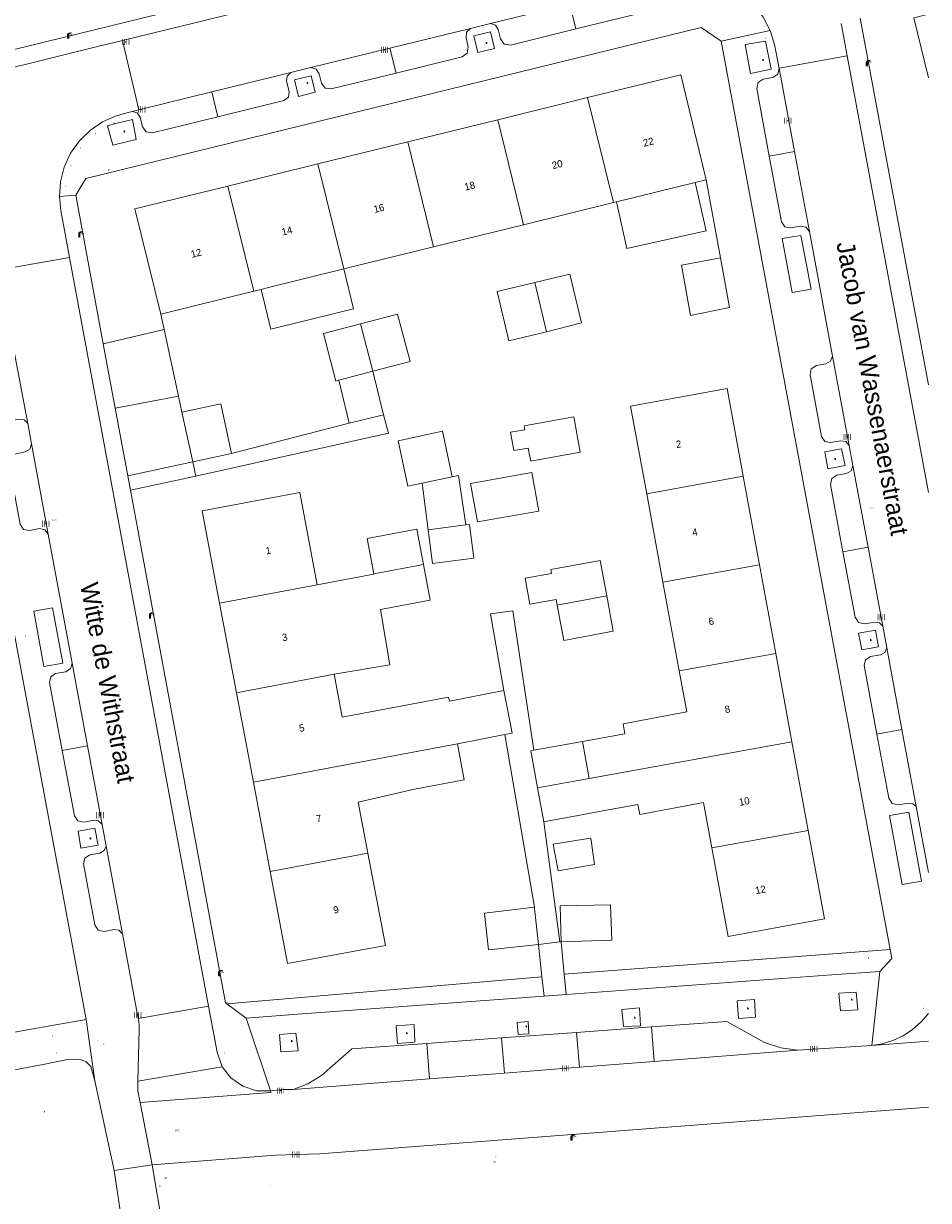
# Model space of a CAD drawing. Header units: metres. Extents: x 197457 to 198138, y 353986 to 354984.
# Tile 112 of 217: x 198075 to 198138, y 354133 to 354215. Entities that reach past the tile are written whole.
import ezdxf
from ezdxf.enums import TextEntityAlignment as Align

# ---------------------------------------------------------------- set-up
doc = ezdxf.new("R2010")
doc.units = ezdxf.units.M
doc.header["$MEASUREMENT"] = 0
for name, color, linetype, lineweight, true_color in [('afsluitpaal', 7, 'Continuous', 0, 0xde7233), ('benzine-   olieput', 7, 'Continuous', 0, 0x104b6e), ('CAI-kast', 7, 'Continuous', 0, 0x104b6e), ('elektrakast', 7, 'Continuous', 0, 0x104b6e), ('kolk', 7, 'Continuous', 0, 0x104b6e), ('lichtmast', 7, 'Continuous', 0, 0x104b6e), ('straatnaambord', 7, 'Continuous', 0, 0x104b6e), ('verklikker transportleiding', 7, 'Continuous', 0, 0x104b6e)]:
    doc.layers.add(name, color=color, linetype=linetype, lineweight=lineweight, true_color=true_color)
for name, color, linetype, lineweight in [('bijgebouw', 1, 'Continuous', 13), ('Grens beheer openbare ruimte wegbeheer', 253, 'Continuous', 0), ('grens individueel parkeervak', 7, 'Continuous', 0), ('Grens maaiveld', 253, 'Continuous', 0), ('grens WOZ object', 7, 'Continuous', 0), ('heg geen IMGeo', 7, 'Continuous', 0), ('hoofdgebouw', 1, 'Continuous', 0), ('Hoogtepunt', 7, 'Continuous', 0), ('huisnummerreeks BGT', 7, 'Continuous', 0), ('kant muur geen IMGeo', 30, 'Continuous', 0), ('kant verharding', 7, 'Continuous', 0), ('muur breder dan 30cm', 30, 'Continuous', 0), ('openbare ruimte label tekst', 7, 'Continuous', 0), ('tussenmuur', 1, 'Continuous', 13), ('tussenmuur bijgebouw (GBKN Zuid)', 1, 'Continuous', 13), ('vlakafsluiter', 1, 'Continuous', 0), ('waterleidingput', 132, 'Continuous', 0), ('weginrichtingselement', 7, 'Continuous', 0)]:
    doc.layers.add(name, color=color, linetype=linetype, lineweight=lineweight)
doc.styles.add('Style-STANDARD', font='STANDARD.shx')
doc.styles.add('Style-WORKING', font='WORKING.shx')

# ---------------------------------------------------------------- blocks, each defined once
blk = doc.blocks.new('afsluitpaal')
at = {"layer": 'afsluitpaal', "linetype": 'Continuous', "lineweight": 0, "true_color": 0xbd2877}
blk.add_hatch(color=232, dxfattribs=at).paths.add_polyline_path([(0.15, 0.65, 1), (-0.15, 0.65), (-0.15, 0.05), (-0.3, 0.05), (-0.3, -0.1), (0, -0.1, -0.414214), (-0.1, 0, -1), (0.1, 0, -0.414214), (0, -0.1), (0.3, -0.1), (0.3, 0.05), (0.15, 0.05)])
at = {"layer": 'afsluitpaal', "linetype": 'Continuous', "lineweight": 0, "true_color": 0x681648}
blk.add_hatch(color=219, dxfattribs=at).paths.add_polyline_path([(0.1, 0, 1), (-0.1, 0, 1)])
blk = doc.blocks.new('kolk')
at = {"layer": 'kolk', "linetype": 'Continuous', "lineweight": 0, "true_color": 0xbd2877}
for points in [[(-0.49, -0.43), (-0.49, 0), (-0.49, 0.42), (-0.4, 0.42), (-0.4, 0), (-0.4, -0.43)], [(-0.19, -0.43), (-0.19, 0), (-0.19, 0.42), (-0.11, 0.42), (-0.11, 0), (-0.11, -0.43)], [(0.11, -0.43), (0.11, 0), (0.11, 0.42), (0.19, 0.42), (0.19, 0), (0.19, -0.43)], [(0.4, -0.43), (0.4, 0), (0.4, 0.42), (0.49, 0.42), (0.49, 0), (0.49, -0.43)]]:
    blk.add_hatch(color=232, dxfattribs=at).paths.add_polyline_path(points)
at = {"layer": 'kolk', "linetype": 'Continuous', "lineweight": 0, "true_color": 0x681648}
blk.add_hatch(color=219, dxfattribs=at).paths.add_polyline_path([(0.1, 0, 1), (-0.1, 0, 1)])
blk = doc.blocks.new('benzineolieput')
at = {"layer": 'benzine-   olieput', "linetype": 'Continuous', "lineweight": 0, "true_color": 0xbd2877}
h = blk.add_hatch(color=232, dxfattribs=at)
edge = h.paths.add_edge_path()
edge.add_spline(control_points=[(0.44, 0), (0.44, 0.04), (0.43, 0.09), (0.36, 0.2), (0.28, 0.26), (0.09, 0.32), (-0.02, 0.33), (-0.22, 0.29), (-0.31, 0.24), (-0.42, 0.12), (-0.44, 0.06), (-0.44, -0.06), (-0.42, -0.12), (-0.33, -0.22), (-0.28, -0.26), (-0.1, -0.33), (0.04, -0.33), (0.27, -0.27), (0.37, -0.2), (0.43, -0.08), (0.44, -0.04), (0.44, 0)], knot_values=[0, 0, 0, 0, 0.060484, 0.060484, 0.178041, 0.178041, 0.295599, 0.295599, 0.413157, 0.413157, 0.498623, 0.498623, 0.584089, 0.584089, 0.669555, 0.669555, 0.808438, 0.808438, 0.94732, 0.94732, 1, 1, 1, 1], degree=3, periodic=0)
edge = h.paths.add_edge_path(flags=16)
edge.add_ellipse((0, 0), major_axis=(0.392, 0), ratio=0.689655, start_angle=0, end_angle=360)
h = blk.add_hatch(color=232, dxfattribs=at)
h.paths.add_polyline_path([(-0.05, -0.09, -0.572477), (-0.05, 0.09, 0.381612), (-0.15, 0.17), (-0.25, 0.17), (-0.25, -0.18), (-0.15, -0.18, 0.381612)])
h.paths.add_polyline_path([(-0.15, -0.12), (-0.2, -0.12), (-0.2, -0.02), (-0.15, -0.02, -1)], flags=16)
h.paths.add_polyline_path([(-0.15, 0.02), (-0.2, 0.02), (-0.2, 0.12), (-0.15, 0.12, -1)], flags=16)
at = {"layer": 'benzine-   olieput', "linetype": 'Continuous', "lineweight": 0, "true_color": 0x681648}
blk.add_hatch(color=219, dxfattribs=at).paths.add_polyline_path([(0.1, 0, 1), (-0.1, 0, 1)])
at = {"layer": 'benzine-   olieput', "linetype": 'Continuous', "lineweight": 0, "true_color": 0xbd2877}
h = blk.add_hatch(color=232, dxfattribs=at)
h.paths.add_polyline_path([(0.27, -0.08), (0.27, 0.07, 1), (0.07, 0.07), (0.07, 0.07, -0.377964), (0.07, -0.07), (0.07, -0.08, 1)])
h.paths.add_polyline_path([(0.12, -0.08), (0.12, 0.07, -1), (0.23, 0.07), (0.23, -0.08, -1)], flags=16)
blk = doc.blocks.new('kast')
at = {"layer": 'CAI-kast', "linetype": 'Continuous', "lineweight": 0, "true_color": 0xbd2877}
h = blk.add_hatch(color=232, dxfattribs=at)
edge = h.paths.add_edge_path()
edge.add_arc((0, 0), 0.1, 0, 360)
edge.add_line((0, -0.1), (0.34, -0.1))
edge.add_line((0.34, -0.1), (0.34, 0.47))
edge.add_line((0.34, 0.47), (-0.34, 0.47))
edge.add_line((-0.34, 0.47), (-0.34, -0.1))
edge.add_line((-0.34, -0.1), (0, -0.1))
edge = h.paths.add_edge_path(flags=16)
edge.add_arc((-0.2, 0.31), 0.0607, 0, 360)
at = {"layer": 'CAI-kast', "linetype": 'Continuous', "lineweight": 0, "true_color": 0x681648}
blk.add_hatch(color=219, dxfattribs=at).paths.add_polyline_path([(-0.1, 0, 1), (0.1, 0, 1)])
at = {"layer": 'CAI-kast', "color": 232, "linetype": 'Continuous', "lineweight": 0, "true_color": 0xbd2877, "extrusion": (0, 0, -1)}
blk.add_solid([(-0.34, 0.65), (0.34, 0.65), (-0.34, 0.55), (0.34, 0.55)], dxfattribs=at)
blk = doc.blocks.new('kast_1')
at = {"layer": 'elektrakast', "linetype": 'Continuous', "lineweight": 0, "true_color": 0xbd2877}
h = blk.add_hatch(color=232, dxfattribs=at)
edge = h.paths.add_edge_path()
edge.add_arc((0, 0), 0.1, 0, 360)
edge.add_line((0, -0.1), (0.34, -0.1))
edge.add_line((0.34, -0.1), (0.34, 0.47))
edge.add_line((0.34, 0.47), (-0.34, 0.47))
edge.add_line((-0.34, 0.47), (-0.34, -0.1))
edge.add_line((-0.34, -0.1), (0, -0.1))
edge = h.paths.add_edge_path(flags=16)
edge.add_arc((-0.2, 0.31), 0.0607, 0, 360)
at = {"layer": 'elektrakast', "linetype": 'Continuous', "lineweight": 0, "true_color": 0x681648}
blk.add_hatch(color=219, dxfattribs=at).paths.add_polyline_path([(-0.1, 0, 1), (0.1, 0, 1)])
at = {"layer": 'elektrakast', "color": 232, "linetype": 'Continuous', "lineweight": 0, "true_color": 0xbd2877, "extrusion": (0, 0, -1)}
blk.add_solid([(-0.34, 0.65), (0.34, 0.65), (-0.34, 0.55), (0.34, 0.55)], dxfattribs=at)
blk = doc.blocks.new('lichtmast')
at = {"layer": 'lichtmast', "linetype": 'Continuous', "lineweight": 0, "true_color": 0xbd2877}
for points in [[(0.15, 0.42, -0.344151), (0.3, 0.61), (0.43, 0.64, 0.960861), (0.4, 0.79), (0.1, 0.74, 0.366629), (-0.15, 0.45), (-0.15, -0.1), (0, -0.1, -0.414214), (-0.1, 0, -1), (0.1, 0, -0.414214), (0, -0.1), (0.15, -0.1)], [(0.35, 0.55, 1), (0.3, 0.56), (0.23, 0.32, 1), (0.28, 0.31)], [(0.42, 0.58, 1), (0.38, 0.57), (0.44, 0.33, 1), (0.48, 0.34)], [(0.49, 0.61, 1), (0.45, 0.58), (0.63, 0.4, 1), (0.66, 0.43)]]:
    blk.add_hatch(color=232, dxfattribs=at).paths.add_polyline_path(points)
at = {"layer": 'lichtmast', "linetype": 'Continuous', "lineweight": 0, "true_color": 0x681648}
blk.add_hatch(color=219, dxfattribs=at).paths.add_polyline_path([(-0.1, 0, 1), (0.1, 0, 1)])
blk = doc.blocks.new('waterleidingput')
at = {"layer": 'waterleidingput', "linetype": 'Continuous', "lineweight": 0, "true_color": 0x248bcb}
h = blk.add_hatch(color=142, dxfattribs=at)
edge = h.paths.add_edge_path()
edge.add_spline(control_points=[(0.44, 0), (0.44, 0.04), (0.43, 0.09), (0.36, 0.2), (0.28, 0.26), (0.09, 0.32), (-0.02, 0.33), (-0.22, 0.29), (-0.31, 0.24), (-0.42, 0.12), (-0.44, 0.06), (-0.44, -0.06), (-0.42, -0.12), (-0.33, -0.22), (-0.28, -0.26), (-0.1, -0.33), (0.04, -0.33), (0.27, -0.27), (0.37, -0.2), (0.43, -0.08), (0.44, -0.04), (0.44, 0)], knot_values=[0, 0, 0, 0, 0.060484, 0.060484, 0.178041, 0.178041, 0.295599, 0.295599, 0.413157, 0.413157, 0.498623, 0.498623, 0.584089, 0.584089, 0.669555, 0.669555, 0.808438, 0.808438, 0.94732, 0.94732, 1, 1, 1, 1], degree=3, periodic=0)
edge = h.paths.add_edge_path(flags=16)
edge.add_ellipse((0, 0), major_axis=(0.392, 0), ratio=0.689655, start_angle=0, end_angle=360)
for points in [[(-0.05, -0.09, -0.141608), (-0.09, -0.05), (-0.1, -0.09), (-0.17, 0.18), (-0.22, 0.18), (-0.12, -0.17), (-0.07, -0.17)], [(0.03, 0.18), (-0.02, 0.18), (-0.05, 0.09, -0.269854), (0.05, 0.09)], [(0.23, 0.18), (0.18, 0.18), (0.1, -0.09), (0.09, -0.05, -0.141608), (0.05, -0.09), (0.08, -0.17), (0.13, -0.17)]]:
    blk.add_hatch(color=142, dxfattribs=at).paths.add_polyline_path(points)
at = {"layer": 'waterleidingput', "linetype": 'Continuous', "lineweight": 0, "true_color": 0x104b6e}
blk.add_hatch(color=156, dxfattribs=at).paths.add_polyline_path([(0.1, 0, 1), (-0.1, 0, 1)])
blk = doc.blocks.new('bord_3')
at = {"layer": 'straatnaambord', "linetype": 'Continuous', "lineweight": 0, "true_color": 0xbd2877}
h = blk.add_hatch(color=232, dxfattribs=at)
h.paths.add_polyline_path([(-0.75, -0.38), (-0.75, 0.38), (0.75, 0.38), (0.75, -0.38)])
h.paths.add_polyline_path([(-0.65, -0.27), (-0.65, 0.27), (0.65, 0.27), (0.65, -0.27)], flags=16)
at = {"layer": 'straatnaambord', "linetype": 'Continuous', "lineweight": 0, "true_color": 0xbd2877, "transparency": 33554534}
h = blk.add_hatch(color=232, dxfattribs=at)
h.paths.add_polyline_path([(-0.65, -0.27), (-0.65, 0.27), (0.65, 0.27), (0.65, -0.27)])
h.paths.add_polyline_path([(-0.55, -0.18), (-0.55, 0.17), (0.55, 0.17), (0.55, -0.18)], flags=16)
at = {"layer": 'straatnaambord', "linetype": 'Continuous', "lineweight": 0, "true_color": 0x681648}
blk.add_hatch(color=219, dxfattribs=at).paths.add_polyline_path([(-0.1, 0, 1), (0.1, 0, 1)])
blk = doc.blocks.new('bord_1')
at = {"layer": 'verklikker transportleiding', "linetype": 'Continuous', "lineweight": 0, "true_color": 0xbd2877}
h = blk.add_hatch(color=232, dxfattribs=at)
h.paths.add_polyline_path([(-0.75, -0.38), (-0.75, 0.38), (0.75, 0.38), (0.75, -0.38)])
h.paths.add_polyline_path([(-0.65, -0.27), (-0.65, 0.27), (0.65, 0.27), (0.65, -0.27)], flags=16)
at = {"layer": 'verklikker transportleiding', "linetype": 'Continuous', "lineweight": 0, "true_color": 0xbd2877, "transparency": 33554534}
h = blk.add_hatch(color=232, dxfattribs=at)
h.paths.add_polyline_path([(-0.65, -0.27), (-0.65, 0.27), (0.65, 0.27), (0.65, -0.27)])
h.paths.add_polyline_path([(-0.55, -0.18), (-0.55, 0.17), (0.55, 0.17), (0.55, -0.18)], flags=16)
at = {"layer": 'verklikker transportleiding', "linetype": 'Continuous', "lineweight": 0, "true_color": 0x681648}
blk.add_hatch(color=219, dxfattribs=at).paths.add_polyline_path([(-0.1, 0, 1), (0.1, 0, 1)])

msp = doc.modelspace()

# ---------------------------------------------------------------- linework, layer by layer
at = {"layer": 'bijgebouw', "linetype": 'Continuous', "lineweight": 13}
for p, q in [((198111.249, 354193.142), (198113.686, 354193.758)), ((198086.694, 354184.103), (198085.93, 354187.555)), ((198089.368, 354184.694), (198086.694, 354184.103)), ((198111.99, 354174.165), (198111.921, 354174.541)), ((198106.944, 354152.757), (198110.415, 354153.174)), ((198106.947, 354152.732), (198106.944, 354152.757)), ((198110.424, 354153.091), (198110.415, 354153.174)), ((198110.424, 354153.091), (198110.682, 354150.595))]:
    msp.add_line(p, q, dxfattribs=at)
at = {"layer": 'bijgebouw', "linetype": 'Continuous', "lineweight": 13, "flags": 128}
for points in [[(198123.334, 354198.277), (198123.951, 354194.831), (198121.242, 354194.267), (198120.617, 354197.774), (198123.334, 354198.277)], [(198111.249, 354193.142), (198108.644, 354192.517), (198107.823, 354195.94), (198110.428, 354196.565)], [(198110.428, 354196.565), (198112.873, 354197.151), (198113.686, 354193.758)], [(198099.2, 354190.395), (198101.778, 354191.071), (198100.913, 354194.371), (198098.336, 354193.696)], [(198096.833, 354189.775), (198096.623, 354189.72), (198095.758, 354193.02), (198098.336, 354193.696)], [(198085.93, 354187.555), (198088.632, 354188.133), (198089.368, 354184.694)], [(198109.982, 354185.06), (198110.151, 354184.147), (198113.592, 354184.782), (198113.139, 354187.24), (198109.697, 354186.606), (198109.747, 354186.338)], [(198109.982, 354185.06), (198108.975, 354184.887), (198108.755, 354186.167), (198109.747, 354186.338)], [(198110.235, 354183.36), (198110.712, 354180.691), (198106.448, 354179.94), (198105.972, 354182.598), (198110.235, 354183.36)], [(198102.712, 354176.978), (198102.247, 354179.444), (198098.797, 354178.793), (198099.263, 354176.324)], [(198115.432, 354174.8), (198114.979, 354177.258), (198111.537, 354176.624), (198111.587, 354176.354)], [(198111.921, 354174.541), (198110.08, 354174.221), (198109.764, 354176.037), (198111.587, 354176.354)], [(198115.432, 354174.8), (198115.885, 354172.341), (198112.443, 354171.707), (198111.99, 354174.165)], [(198112.256, 354150.781), (198112.203, 354153.277), (198115.7, 354153.351), (198115.775, 354150.889), (198112.256, 354150.781)], [(198110.682, 354150.595), (198107.212, 354150.228), (198106.947, 354152.732)]]:
    msp.add_lwpolyline(points, dxfattribs=at)
at = {"layer": 'Grens beheer openbare ruimte wegbeheer', "linetype": 'Continuous', "lineweight": 0}
for p, q in [((198111.083, 354146.996), (198112.607, 354147.117)), ((198083.874, 354135.297), (198087.607, 354113.357)), ((198083.993, 354116.193), (198081.228, 354134.903))]:
    msp.add_line(p, q, dxfattribs=at)
at = {"layer": 'grens individueel parkeervak', "linetype": 'Continuous', "lineweight": 0}
for p, q in [((198112.866, 354215.899), (198107.352, 354214.545)), ((198112.866, 354215.899), (198113.291, 354214.171)), ((198105.974, 354214.206), (198100.377, 354212.832)), ((198100.377, 354212.832), (198094.896, 354211.486)), ((198100.377, 354212.832), (198100.801, 354211.106)), ((198127.4, 354211.44), (198128.473, 354205.66)), ((198093.503, 354211.144), (198088.01, 354209.795)), ((198088.01, 354209.795), (198082.939, 354208.55)), ((198088.01, 354209.795), (198088.435, 354208.065)), ((198082.939, 354208.55), (198082.485, 354208.438)), ((198128.473, 354205.66), (198126.717, 354205.335)), ((198128.473, 354205.66), (198129.505, 354200.098)), ((198074.206, 354192.267), (198075.227, 354186.765)), ((198131.112, 354191.439), (198132.261, 354185.246)), ((198075.488, 354185.356), (198076.649, 354179.083)), ((198132.518, 354183.863), (198133.573, 354178.177)), ((198133.573, 354178.177), (198131.826, 354177.852)), ((198133.573, 354178.177), (198134.59, 354172.696)), ((198134.869, 354171.191), (198135.922, 354165.518)), ((198078.307, 354170.13), (198079.376, 354164.394)), ((198135.922, 354165.518), (198134.183, 354165.195)), ((198135.922, 354165.518), (198136.916, 354160.162)), ((198079.376, 354164.394), (198077.627, 354164.068)), ((198079.376, 354164.394), (198080.395, 354158.921)), ((198080.672, 354157.428), (198081.803, 354151.332)), ((198113.34, 354144.484), (198108.134, 354144.101)), ((198118.546, 354144.867), (198113.34, 354144.484)), ((198113.529, 354142.059), (198113.34, 354144.484)), ((198118.733, 354142.465), (198118.546, 354144.867)), ((198108.134, 354144.101), (198102.928, 354143.718)), ((198103.12, 354141.249), (198102.928, 354143.718)), ((198108.325, 354141.654), (198108.134, 354144.101)), ((198118.733, 354142.465), (198128.699, 354143.241)), ((198108.325, 354141.654), (198113.529, 354142.059)), ((198113.529, 354142.059), (198118.733, 354142.465)), ((198093.662, 354140.512), (198103.12, 354141.249)), ((198103.12, 354141.249), (198108.325, 354141.654))]:
    msp.add_line(p, q, dxfattribs=at)
at = {"layer": 'grens individueel parkeervak', "linetype": 'Continuous', "lineweight": 0, "flags": 128}
for points in [[(198118.428, 354217.265), (198118.163, 354217.012), (198118.121, 354216.648), (198118.279, 354215.975), (198118.21, 354215.551), (198117.863, 354215.297), (198113.291, 354214.171)], [(198113.291, 354214.171), (198108.751, 354213.054), (198108.315, 354213.121), (198108.055, 354213.478), (198107.896, 354214.141), (198107.698, 354214.442), (198107.352, 354214.545)], [(198105.974, 354214.206), (198105.702, 354213.943), (198105.659, 354213.568), (198105.814, 354212.91), (198105.746, 354212.488), (198105.401, 354212.236), (198100.801, 354211.106)], [(198100.801, 354211.106), (198096.303, 354210.001), (198095.876, 354210.068), (198095.621, 354210.417), (198095.466, 354211.064), (198095.258, 354211.379), (198094.896, 354211.486)], [(198126.717, 354205.335), (198125.842, 354210.027), (198125.932, 354210.448), (198126.294, 354210.681), (198126.957, 354210.801), (198127.308, 354211.03), (198127.4, 354211.44)], [(198093.503, 354211.144), (198093.244, 354210.894), (198093.207, 354210.536), (198093.385, 354209.831), (198093.326, 354209.432), (198093.001, 354209.192), (198088.435, 354208.065)], [(198088.435, 354208.065), (198083.9, 354206.945), (198083.452, 354207.015), (198083.189, 354207.384), (198083.042, 354208.036), (198082.839, 354208.342), (198082.485, 354208.438)], [(198129.505, 354200.098), (198129.264, 354200.404), (198128.881, 354200.474), (198128.198, 354200.35), (198127.792, 354200.437), (198127.566, 354200.785), (198126.717, 354205.335)], [(198075.227, 354186.765), (198074.991, 354187.022), (198074.647, 354187.076), (198073.932, 354186.948), (198073.523, 354187.038), (198073.296, 354187.389), (198072.449, 354191.941)], [(198132.261, 354185.246), (198132.025, 354185.514), (198131.672, 354185.571), (198130.976, 354185.441), (198130.566, 354185.528), (198130.337, 354185.879), (198129.542, 354190.155), (198129.63, 354190.565), (198129.983, 354190.791), (198130.652, 354190.909), (198130.976, 354191.093), (198131.112, 354191.439)], [(198076.649, 354179.083), (198076.42, 354179.397), (198076.039, 354179.468), (198075.344, 354179.332), (198074.931, 354179.417), (198074.7, 354179.77), (198073.911, 354184.02), (198073.994, 354184.422), (198074.334, 354184.651), (198075.05, 354184.8), (198075.37, 354184.998), (198075.488, 354185.356)], [(198131.826, 354177.852), (198130.957, 354182.524), (198131.046, 354182.944), (198131.408, 354183.175), (198132.069, 354183.292), (198132.402, 354183.492), (198132.518, 354183.863)], [(198134.59, 354172.696), (198134.372, 354172.929), (198134.058, 354172.982), (198133.311, 354172.861), (198132.899, 354172.956), (198132.67, 354173.312), (198131.826, 354177.852)], [(198134.183, 354165.195), (198133.3, 354169.964), (198133.387, 354170.366), (198133.734, 354170.586), (198134.428, 354170.705), (198134.732, 354170.872), (198134.869, 354171.191)], [(198077.627, 354164.068), (198076.74, 354168.786), (198076.824, 354169.183), (198077.165, 354169.404), (198077.873, 354169.533), (198078.209, 354169.745), (198078.307, 354170.13)], [(198136.916, 354160.162), (198136.692, 354160.365), (198136.392, 354160.405), (198135.674, 354160.281), (198135.246, 354160.376), (198135.008, 354160.745), (198134.183, 354165.195)], [(198080.395, 354158.921), (198080.155, 354159.173), (198079.81, 354159.223), (198079.129, 354159.093), (198078.712, 354159.18), (198078.479, 354159.536), (198077.627, 354164.068)], [(198081.803, 354151.332), (198081.559, 354151.585), (198081.211, 354151.632), (198080.546, 354151.498), (198080.119, 354151.583), (198079.88, 354151.948), (198079.097, 354156.183), (198079.184, 354156.588), (198079.532, 354156.811), (198080.234, 354156.938), (198080.538, 354157.107), (198080.672, 354157.428)], [(198128.699, 354143.241), (198127.516, 354143.423), (198126.374, 354143.783), (198123.771, 354145.251), (198118.546, 354144.867)], [(198102.928, 354143.718), (198097.722, 354143.335), (198095.62, 354141.498), (198094.683, 354140.921), (198093.662, 354140.512)]]:
    msp.add_lwpolyline(points, dxfattribs=at)
at = {"layer": 'Grens maaiveld', "linetype": 'Continuous', "lineweight": 0}
for p, q in [((198081.804, 354213.368), (198082.939, 354208.55)), ((198127.399, 354211.447), (198132.124, 354212.294)), ((198078.13, 354198.303), (198073.244, 354197.448)), ((198112.474, 354148.529), (198135.104, 354150.243)), ((198110.913, 354148.345), (198089.341, 354146.501)), ((198087.781, 354146.298), (198082.893, 354145.459)), ((198082.882, 354141.09), (198088.735, 354142.1))]:
    msp.add_line(p, q, dxfattribs=at)
at = {"layer": 'grens WOZ object', "linetype": 'Continuous', "lineweight": 0}
for p, q in [((198116.099, 354202.165), (198121.578, 354203.515)), ((198091.75, 354196.167), (198097.166, 354197.501)), ((198091.75, 354196.167), (198091.431, 354196.088)), ((198099.2, 354190.395), (198096.833, 354189.775)), ((198099.2, 354190.395), (198099.931, 354187.378)), ((198097.553, 354186.802), (198096.833, 354189.775)), ((198099.931, 354187.378), (198097.553, 354186.802)), ((198100.947, 354185.568), (198104.023, 354186.233)), ((198104.023, 354186.233), (198104.705, 354183.076)), ((198101.629, 354182.411), (198100.947, 354185.568)), ((198102.616, 354182.624), (198101.629, 354182.411)), ((198104.705, 354183.076), (198102.616, 354182.624)), ((198103.035, 354179.391), (198102.616, 354182.624)), ((198103.035, 354179.391), (198105.656, 354179.729)), ((198103.337, 354177.045), (198103.035, 354179.391)), ((198105.656, 354179.729), (198105.905, 354179.761)), ((198105.905, 354179.761), (198106.207, 354177.415)), ((198106.207, 354177.415), (198103.337, 354177.045)), ((198110.369, 354164.081), (198113.736, 354164.686)), ((198113.736, 354164.686), (198114.208, 354162.124)), ((198114.208, 354162.124), (198110.622, 354161.479)), ((198113.873, 354157.915), (198111.709, 354157.561))]:
    msp.add_line(p, q, dxfattribs=at)
at = {"layer": 'grens WOZ object', "linetype": 'Continuous', "lineweight": 0, "flags": 128}
for points in [[(198121.578, 354203.515), (198122.331, 354200.148), (198116.825, 354198.917), (198116.099, 354202.165)], [(198091.431, 354196.088), (198092.11, 354193.317), (198097.847, 354194.724), (198097.166, 354197.501)], [(198104.705, 354183.076), (198105.147, 354183.167), (198105.656, 354179.729)], [(198110.622, 354161.479), (198110.149, 354164.041), (198110.369, 354164.081)], [(198113.873, 354157.915), (198114.335, 354157.98), (198114.573, 354156.134), (198112.055, 354155.705), (198111.709, 354157.561)]]:
    msp.add_lwpolyline(points, dxfattribs=at)
at = {"layer": 'heg geen IMGeo', "linetype": 'Continuous', "lineweight": 0}
for p, q in [((198112.474, 354148.529), (198135.104, 354150.243)), ((198110.913, 354148.345), (198089.341, 354146.501))]:
    msp.add_line(p, q, dxfattribs=at)
at = {"layer": 'hoofdgebouw', "linetype": 'Continuous', "lineweight": 0}
for p, q in [((198114.103, 354209.401), (198107.859, 354207.866)), ((198107.859, 354207.866), (198101.616, 354206.331)), ((198101.616, 354206.331), (198095.373, 354204.796)), ((198095.373, 354204.796), (198089.129, 354203.261)), ((198121.578, 354203.515), (198122.338, 354203.702)), ((198109.652, 354200.577), (198115.895, 354202.115)), ((198115.895, 354202.115), (198116.099, 354202.165)), ((198103.409, 354199.039), (198109.652, 354200.577)), ((198097.166, 354197.501), (198103.409, 354199.039)), ((198090.924, 354195.963), (198084.472, 354194.374)), ((198091.431, 354196.088), (198090.924, 354195.963)), ((198126.031, 354176.957), (198124.903, 354183.104)), ((198118.202, 354181.896), (198119.334, 354175.75)), ((198127.159, 354170.809), (198126.031, 354176.957)), ((198095.336, 354175.562), (198099.267, 354176.302)), ((198099.267, 354176.302), (198099.263, 354176.324)), ((198119.334, 354175.75), (198120.467, 354169.602)), ((198088.554, 354174.286), (198089.723, 354168.076)), ((198128.287, 354164.661), (198127.159, 354170.809)), ((198120.467, 354169.602), (198120.995, 354166.736)), ((198096.507, 354169.353), (198097.069, 354166.371)), ((198089.723, 354168.076), (198090.894, 354161.865)), ((198105.059, 354164.533), (198108.359, 354165.174)), ((198116.686, 354165.23), (198113.736, 354164.686)), ((198129.415, 354158.514), (198128.287, 354164.661)), ((198090.894, 354161.865), (198092.064, 354155.656)), ((198110.622, 354161.479), (198111.059, 354159.109)), ((198113.335, 354159.528), (198114.642, 354159.769)), ((198117.592, 354160.312), (198114.642, 354159.769)), ((198122.155, 354160.441), (198122.732, 354157.309)), ((198111.059, 354159.109), (198111.408, 354159.173)), ((198111.408, 354159.173), (198113.335, 354159.528))]:
    msp.add_line(p, q, dxfattribs=at)
at = {"layer": 'hoofdgebouw', "linetype": 'Continuous', "lineweight": 0, "flags": 128}
for points in [[(198137.766, 354210.775), (198136.743, 354214.953), (198137.766, 354215.204)], [(198122.338, 354203.702), (198120.565, 354210.989), (198114.103, 354209.401)], [(198084.472, 354194.374), (198082.672, 354201.674), (198089.129, 354203.261)], [(198124.903, 354183.104), (198123.784, 354189.202), (198117.083, 354187.967), (198118.202, 354181.896)], [(198088.554, 354174.286), (198087.346, 354180.695), (198094.127, 354181.973), (198095.336, 354175.562)], [(198102.712, 354176.978), (198103.177, 354174.511), (198099.728, 354173.86)], [(198099.728, 354173.86), (198100.373, 354170.004), (198096.507, 354169.353)], [(198108.283, 354168.219), (198104.502, 354167.482), (198104.447, 354167.771), (198097.069, 354166.371)], [(198108.359, 354165.174), (198108.858, 354165.271), (198108.283, 354168.219)], [(198120.995, 354166.736), (198116.559, 354165.919), (198116.686, 354165.23)], [(198105.059, 354164.533), (198105.533, 354162.021), (198102.083, 354161.37), (198098.181, 354160.48), (198098.85, 354156.933)], [(198122.155, 354160.441), (198117.719, 354159.624), (198117.592, 354160.312)], [(198129.415, 354158.514), (198130.54, 354152.383), (198123.867, 354151.148), (198122.732, 354157.309)], [(198092.064, 354155.656), (198093.266, 354149.274), (198100.06, 354150.516), (198098.85, 354156.933)]]:
    msp.add_lwpolyline(points, dxfattribs=at)
at = {"layer": 'kant muur geen IMGeo', "linetype": 'Continuous', "lineweight": 0}
for p, q in [((198123.334, 354198.277), (198122.338, 354203.702)), ((198084.704, 354193.288), (198084.472, 354194.374))]:
    msp.add_line(p, q, dxfattribs=at)
at = {"layer": 'kant verharding', "linetype": 'Continuous', "lineweight": 0}
for p, q in [((198081.804, 354213.368), (198117.999, 354222.246)), ((198107.352, 354214.545), (198105.974, 354214.206)), ((198131.704, 354214.548), (198131.815, 354213.952)), ((198137.766, 354189.456), (198133.021, 354214.919)), ((198126.774, 354214.06), (198127.069, 354213.102)), ((198131.815, 354213.952), (198132.124, 354212.294)), ((198080.171, 354212.967), (198063.644, 354208.913)), ((198080.171, 354212.967), (198081.804, 354213.368)), ((198123.372, 354213.333), (198135.104, 354150.243)), ((198127.399, 354211.447), (198127.069, 354213.102)), ((198132.124, 354212.294), (198137.766, 354181.989)), ((198094.896, 354211.486), (198093.503, 354211.144)), ((198127.399, 354211.447), (198127.4, 354211.44)), ((198080.478, 354192.298), (198078.566, 354202.628)), ((198077.824, 354199.952), (198078.13, 354198.303)), ((198129.505, 354200.098), (198131.112, 354191.439)), ((198078.13, 354198.303), (198087.781, 354146.298)), ((198080.478, 354192.298), (198084.704, 354193.288)), ((198081.303, 354187.844), (198080.478, 354192.298)), ((198085.69, 354188.679), (198081.303, 354187.844)), ((198082.174, 354183.134), (198081.303, 354187.844)), ((198075.227, 354186.765), (198075.488, 354185.356)), ((198097.553, 354186.802), (198089.368, 354184.694)), ((198132.261, 354185.246), (198132.518, 354183.863)), ((198082.174, 354183.134), (198086.694, 354184.103)), ((198082.356, 354182.151), (198082.174, 354183.134)), ((198086.908, 354183.123), (198082.356, 354182.151)), ((198082.356, 354182.151), (198088.968, 354146.533)), ((198072.873, 354179.781), (198079.282, 354145.376)), ((198076.649, 354179.083), (198078.307, 354170.13)), ((198134.59, 354172.696), (198134.869, 354171.191)), ((198110.415, 354153.174), (198108.359, 354165.174)), ((198136.916, 354160.162), (198137.766, 354155.581)), ((198080.395, 354158.921), (198080.672, 354157.428)), ((198111.059, 354159.109), (198112.162, 354150.77)), ((198081.803, 354151.332), (198082.893, 354145.459)), ((198112.256, 354150.781), (198112.474, 354148.529)), ((198110.913, 354148.345), (198110.682, 354150.595)), ((198111.083, 354146.996), (198110.913, 354148.345)), ((198112.474, 354148.529), (198112.607, 354147.117)), ((198112.607, 354147.117), (198130.736, 354148.45)), ((198130.736, 354148.45), (198134.381, 354148.715)), ((198093.648, 354145.735), (198111.083, 354146.996)), ((198088.968, 354146.533), (198090.388, 354145.473)), ((198079.282, 354145.376), (198075.071, 354144.648)), ((198090.388, 354145.473), (198093.648, 354145.735)), ((198075.071, 354144.648), (198067.468, 354143.242)), ((198128.699, 354143.241), (198133.826, 354143.571)), ((198133.826, 354143.571), (198137.766, 354143.877)), ((198134.558, 354143.692), (198133.826, 354143.571)), ((198081.228, 354134.903), (198079.885, 354141.115)), ((198092.946, 354140.51), (198092.092, 354140.433)), ((198092.946, 354140.51), (198093.662, 354140.512)), ((198083.028, 354139.62), (198083.874, 354135.297)), ((198083.874, 354135.297), (198081.228, 354134.903)), ((198083.874, 354135.297), (198092.427, 354135.959))]:
    msp.add_line(p, q, dxfattribs=at)
at = {"layer": 'kant verharding', "linetype": 'Continuous', "lineweight": 0, "flags": 128}
for points in [[(198120.818, 354217.767), (198121.82, 354217.757), (198122.854, 354217.566), (198123.871, 354217.18), (198124.816, 354216.603), (198125.637, 354215.862), (198126.297, 354214.997), (198126.774, 354214.06)], [(198091.023, 354216.861), (198041.76, 354204.786), (198035.276, 354203.21)], [(198078.566, 354202.628), (198079.256, 354203.777), (198121.982, 354214.278), (198123.372, 354213.333)], [(198107.361, 354213.978), (198107.63, 354212.821), (198106.473, 354212.539), (198106.209, 354213.7), (198107.361, 354213.978)], [(198125.408, 354211.07), (198125.032, 354213.081), (198126.453, 354213.331), (198126.842, 354211.368), (198125.408, 354211.07)], [(198094.916, 354210.922), (198095.191, 354209.769), (198094.031, 354209.48), (198093.758, 354210.637), (198094.916, 354210.922)], [(198081.313, 354208.106), (198080.427, 354207.709), (198079.583, 354207.14), (198078.828, 354206.407), (198078.209, 354205.534), (198077.761, 354204.563), (198077.501, 354203.544), (198077.428, 354202.528)], [(198082.485, 354208.438), (198081.698, 354208.226), (198081.313, 354208.106)], [(198082.51, 354207.883), (198082.75, 354206.49), (198081.146, 354206.097), (198080.763, 354207.437), (198081.353, 354207.601), (198082.51, 354207.883)], [(198077.428, 354202.528), (198077.525, 354201.562), (198077.824, 354199.952)], [(198129.619, 354196.107), (198128.308, 354195.866), (198127.614, 354199.614), (198128.915, 354199.838), (198129.619, 354196.107)], [(198086.908, 354183.123), (198100.27, 354186.11), (198099.931, 354187.378)], [(198131.975, 354183.847), (198130.787, 354183.63), (198130.565, 354184.798), (198131.737, 354185.019), (198131.975, 354183.847)], [(198077.674, 354170.135), (198076.359, 354169.892), (198075.651, 354173.742), (198076.948, 354173.98), (198077.674, 354170.135)], [(198108.283, 354168.219), (198107.367, 354173.563), (198108.916, 354173.769), (198110.369, 354164.081)], [(198134.303, 354171.266), (198133.134, 354171.045), (198132.912, 354172.215), (198134.093, 354172.427), (198134.303, 354171.266)], [(198135.944, 354154.756), (198137.275, 354154.994), (198136.394, 354159.777), (198135.059, 354159.539), (198135.944, 354154.756)], [(198080.12, 354157.483), (198078.928, 354157.268), (198078.722, 354158.452), (198079.896, 354158.672), (198080.12, 354157.483)], [(198134.381, 354148.715), (198135.218, 354149.628), (198135.104, 354150.243)], [(198124.575, 354145.443), (198124.482, 354146.668), (198125.681, 354146.765), (198125.759, 354145.539), (198124.575, 354145.443)], [(198131.652, 354145.979), (198131.536, 354147.199), (198132.748, 354147.283), (198132.858, 354146.057), (198131.652, 354145.979)], [(198087.781, 354146.298), (198088.374, 354143.103), (198088.735, 354142.1)], [(198116.592, 354144.894), (198116.475, 354146.081), (198117.712, 354146.197), (198117.768, 354144.95), (198116.592, 354144.894)], [(198082.882, 354141.09), (198082.977, 354144.68), (198082.97, 354144.963), (198082.933, 354145.246), (198082.893, 354145.459)], [(198102.105, 354143.797), (198100.914, 354143.717), (198100.802, 354144.94), (198102.054, 354145.025), (198102.105, 354143.797)], [(198109.277, 354144.348), (198109.208, 354145.177), (198109.983, 354145.243), (198110.017, 354144.375), (198109.277, 354144.348)], [(198137.766, 354145.803), (198137.262, 354145.213), (198136.668, 354144.689), (198136.006, 354144.255), (198135.297, 354143.921), (198134.563, 354143.693), (198134.558, 354143.692)], [(198092.813, 354143.13), (198093.996, 354143.207), (198093.852, 354144.437), (198092.702, 354144.338), (198092.813, 354143.13)], [(198079.885, 354141.115), (198079.621, 354142.113), (198079.257, 354142.453), (198078.791, 354142.635), (198078.001, 354142.594), (198076.3, 354142.246)], [(198043.248, 354136.68), (198049.855, 354137.467), (198052.914, 354137.934), (198059.347, 354139.058), (198061.631, 354139.506), (198076.3, 354142.246)], [(198092.092, 354140.433), (198091.122, 354140.438), (198090.154, 354140.745), (198089.325, 354141.331), (198088.735, 354142.1)], [(198082.882, 354141.09), (198082.864, 354140.412), (198083.028, 354139.62)], [(198092.092, 354140.433), (198092.11, 354140.311), (198083.028, 354139.62)], [(198137.766, 354139.281), (198095.511, 354136.059), (198092.427, 354135.959)]]:
    msp.add_lwpolyline(points, dxfattribs=at)
at = {"layer": 'muur breder dan 30cm', "linetype": 'Continuous', "lineweight": 0}
for p, q in [((198085.69, 354188.679), (198084.704, 354193.288)), ((198085.93, 354187.555), (198085.69, 354188.679))]:
    msp.add_line(p, q, dxfattribs=at)
at = {"layer": 'tussenmuur', "linetype": 'Continuous', "lineweight": 13}
for p, q in [((198115.895, 354202.115), (198114.103, 354209.401)), ((198109.652, 354200.577), (198107.859, 354207.866)), ((198103.409, 354199.039), (198101.616, 354206.331)), ((198097.166, 354197.501), (198095.373, 354204.796)), ((198090.924, 354195.963), (198089.129, 354203.261)), ((198124.903, 354183.104), (198118.202, 354181.896)), ((198099.263, 354176.324), (198102.712, 354176.978)), ((198126.031, 354176.957), (198119.334, 354175.75)), ((198088.554, 354174.286), (198095.336, 354175.562)), ((198127.159, 354170.809), (198120.467, 354169.602)), ((198089.723, 354168.076), (198096.507, 354169.353)), ((198128.287, 354164.661), (198114.208, 354162.124)), ((198090.894, 354161.865), (198105.059, 354164.533)), ((198129.415, 354158.514), (198122.732, 354157.309)), ((198098.85, 354156.933), (198092.064, 354155.656))]:
    msp.add_line(p, q, dxfattribs=at)
at = {"layer": 'tussenmuur bijgebouw (GBKN Zuid)', "linetype": 'Continuous', "lineweight": 13}
for p, q in [((198111.249, 354193.142), (198110.428, 354196.565)), ((198099.2, 354190.395), (198098.336, 354193.696)), ((198111.99, 354174.165), (198115.432, 354174.8))]:
    msp.add_line(p, q, dxfattribs=at)
at = {"layer": 'vlakafsluiter', "linetype": 'Continuous', "lineweight": 0}
for p, q in [((198123.372, 354213.333), (198126.774, 354214.06)), ((198077.428, 354202.528), (198078.566, 354202.628)), ((198086.694, 354184.103), (198086.908, 354183.123)), ((198110.682, 354150.595), (198112.162, 354150.77)), ((198112.162, 354150.77), (198112.256, 354150.781)), ((198133.826, 354143.571), (198134.381, 354148.715)), ((198088.968, 354146.533), (198089.341, 354146.501)), ((198079.282, 354145.376), (198079.885, 354141.115)), ((198090.388, 354145.473), (198092.092, 354140.433))]:
    msp.add_line(p, q, dxfattribs=at)

# ---------------------------------------------------------------- block references
at = {"layer": 'afsluitpaal', "linetype": 'Continuous', "lineweight": 0, "xscale": 0.1, "yscale": 0.1, "zscale": 0.1}
for p in [(198126.47, 354213.515), (198081.222, 354207.623), (198079.929, 354206.893), (198078.914, 354205.869), (198078.235, 354204.634), (198077.848, 354203.2), (198137.423, 354146.12), (198076.973, 354144.196), (198077.22, 354143.021), (198088.89, 354143.014)]:
    msp.add_blockref('afsluitpaal', p, dxfattribs=at)
at = {"layer": 'benzine-   olieput', "linetype": 'Continuous', "lineweight": 0, "xscale": 0.1, "yscale": 0.1, "zscale": 0.1}
for p in [(198075.075, 354171.976), (198107.729, 354135.87)]:
    msp.add_blockref('benzineolieput', p, dxfattribs=at)
at = {"layer": 'CAI-kast', "linetype": 'Continuous', "lineweight": 0, "xscale": 0.1, "yscale": 0.1, "zscale": 0.1}
for p in [(198080.859, 354204.349), (198133.604, 354149.604), (198076.405, 354138.947)]:
    msp.add_blockref('kast', p, dxfattribs=at)
at = {"layer": 'elektrakast', "linetype": 'Continuous', "lineweight": 0, "xscale": 0.1, "yscale": 0.1, "zscale": 0.1}
msp.add_blockref('kast_1', (198084.395, 354133.784), dxfattribs=at)
at = {"layer": 'kolk', "linetype": 'Continuous', "lineweight": 0, "xscale": 0.5, "yscale": 0.5}
for p in [(198082.038, 354213.274), (198100, 354212.727), (198083.147, 354208.577), (198128.009, 354207.804), (198132.12, 354185.84), (198076.48, 354179.807), (198134.475, 354173.327), (198080.249, 354159.574), (198082.862, 354145.694), (198129.795, 354143.337), (198112.575, 354141.986), (198092.789, 354140.447), (198093.849, 354136.005)]:
    msp.add_blockref('kolk', p, dxfattribs=at)
at = {"layer": 'lichtmast', "linetype": 'Continuous', "lineweight": 0, "xscale": 0.5, "yscale": 0.5}
for p in [(198078.033, 354213.538), (198133.488, 354211.625), (198078.812, 354199.735), (198083.719, 354173.27), (198088.517, 354148.434), (198112.984, 354137.013), (198112.984, 354137.013)]:
    msp.add_blockref('lichtmast', p, dxfattribs=at)
at = {"layer": 'straatnaambord', "linetype": 'Continuous', "lineweight": 0, "xscale": 0.1, "yscale": 0.1, "zscale": 0.1}
msp.add_blockref('bord_3', (198084.822, 354134.366), dxfattribs=at)
at = {"layer": 'verklikker transportleiding', "linetype": 'Continuous', "lineweight": 0, "xscale": 0.1, "yscale": 0.1, "zscale": 0.1}
msp.add_blockref('bord_1', (198107.652, 354135.485), dxfattribs=at)
at = {"layer": 'waterleidingput', "linetype": 'Continuous', "lineweight": 0, "xscale": 0.1, "yscale": 0.1, "zscale": 0.1}
for p in [(198080.099, 354143.883), (198080.494, 354143.668), (198092.064, 354133.801), (198092.064, 354133.801)]:
    msp.add_blockref('waterleidingput', p, dxfattribs=at)

# ---------------------------------------------------------------- texts
at = {"layer": 'Hoogtepunt', "linetype": 'Continuous', "lineweight": 0, "style": 'Style-WORKING'}
for s, p in [('27.77', (198133.678, 354180.856)), ('27.77', (198133.678, 354180.856)), ('27.75', (198076.894, 354180.024)), ('27.75', (198076.894, 354180.024)), ('27.65', (198085.448, 354137.625)), ('27.65', (198085.448, 354137.625))]:
    msp.add_text(s, height=0.1, dxfattribs=at).set_placement(p)
at = {"layer": 'huisnummerreeks BGT', "linetype": 'Continuous', "lineweight": 0, "style": 'Style-WORKING'}
for s, rotation, p in [('22', 13.8, (198118.321, 354206.319)), ('20', 13.8, (198111.991, 354204.763)), ('18', 13.8, (198105.916, 354203.269)), ('16', 13.8, (198099.613, 354201.719)), ('14', 13.8, (198093.225, 354200.149)), ('12', 13.8, (198086.922, 354198.6)), ('2', 10.4, (198120.426, 354185.34)), ('4', 10.4, (198121.547, 354179.233)), ('1', 10.7, (198091.932, 354177.959)), ('6', 10.4, (198122.683, 354173.038)), ('3', 10.7, (198093.069, 354171.925)), ('8', 10.4, (198123.804, 354166.931)), ('5', 10.7, (198094.255, 354165.628)), ('10', 10.4, (198124.978, 354160.529)), ('7', 10.7, (198095.44, 354159.339)), ('12', 10.4, (198126.104, 354154.393)), ('9', 10.7, (198096.634, 354153.004))]:
    msp.add_text(s, height=0.5, rotation=rotation, dxfattribs=at).set_placement(p, align=Align.MIDDLE_CENTER)
at = {"layer": 'openbare ruimte label tekst', "linetype": 'Continuous', "lineweight": 0, "style": 'Style-WORKING'}
for s, rotation, p in [('Jacob van Wassenaerstraat', 280.6, (198133.888, 354189.217)), ('Witte de Withstraat', 280.7, (198080.791, 354168.769))]:
    msp.add_text(s, height=1.25, rotation=rotation, dxfattribs=at).set_placement(p, align=Align.MIDDLE_CENTER)
at = {"layer": 'weginrichtingselement', "style": 'Style-STANDARD'}
for p in [(198107.044, 354213.158), (198126.245, 354211.97), (198094.612, 354210.372), (198081.9, 354207.014), (198131.251, 354184.273), (198133.735, 354171.685), (198079.551, 354157.913), (198132.399, 354146.718), (198125.193, 354146.108), (198117.347, 354145.463), (198101.513, 354144.382), (198109.811, 354144.857), (198093.521, 354143.84)]:
    msp.add_text('b', height=0.1, rotation=359.66914, dxfattribs=at).set_placement(p)

doc.saveas('drawing.dxf')
